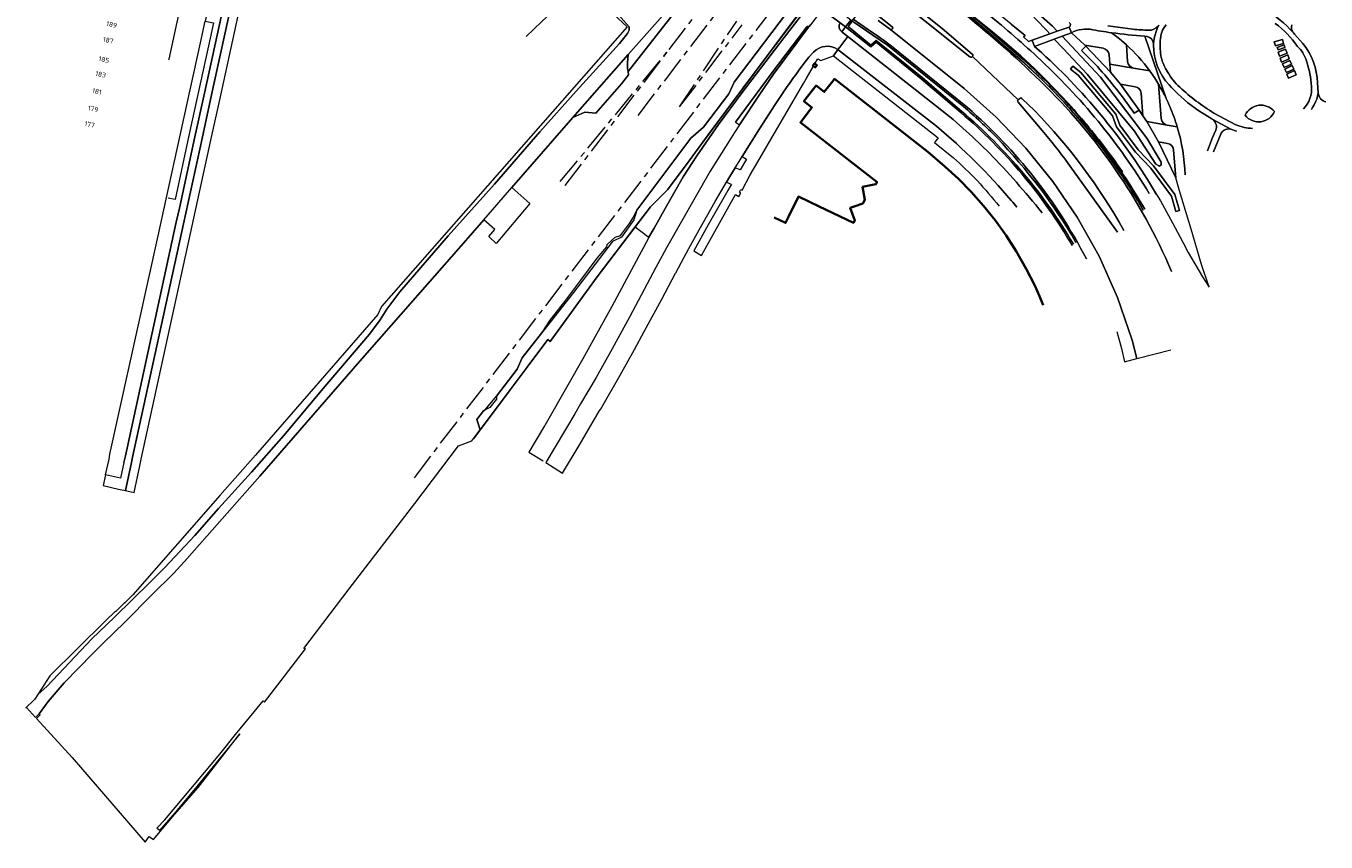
# Model space of a CAD drawing. Extents: x 150256 to 156914, y 461459 to 469481.
# Tile 198 of 256: x 154434 to 154795, y 463009 to 463236. Entities that reach past the tile are written whole.
import ezdxf
from ezdxf.enums import TextEntityAlignment as Align

# ---------------------------------------------------------------- set-up
doc = ezdxf.new("R2010")
doc.units = 0
doc.header["$LTSCALE"] = 0.75
doc.linetypes.add('AM-AS', pattern=[16, 10, -2, 2, -2])
for name, color, linetype, lineweight in [('B-RO-AM-AS_SPOOR-G', 251, 'AM-AS', 18), ('B-RO-GR-BEPLANTING_CULTUUR_BODEMBEDEKKER-GV', 251, 'CONTINUOUS', 18), ('B-RO-GR-BEPLANTING_CULTUUR_HEESTERS-GV', 251, 'CONTINUOUS', 18), ('B-RO-GR-GRAS-GV', 251, 'CONTINUOUS', 13), ('B-RO-GR-GROENVOORZIENING-GV', 251, 'CONTINUOUS', 18), ('B-RO-IE-TERREINAFSCHEIDING_KUNSTMATIG_HEKWERK-G', 251, 'IE-TERREINAFSCHEIDING-KUNSTMATIG', 18), ('B-RO-IE-TERREINAFSCHEIDING_KUNSTMATIG_MUUR-G', 251, 'IE-TERREINAFSCHEIDING-KUNSTMATIG-DICHT', 18), ('B-RO-IE-TERREINAFSCHEIDING_KUNSTMATIG_MUUR-GV', 251, 'CONTINUOUS', 18), ('B-RO-KW-KUNSTWERK_DEK-GV', 6, 'CONTINUOUS', 18), ('B-RO-KW-KUNSTWERK_LANDHOOFD-GV', 251, 'CONTINUOUS', 18), ('B-RO-OG-BEBOUWING-GV', 6, 'CONTINUOUS', 35), ('B-RO-OG-BEBOUWING-T18', 1, 'CONTINUOUS', 18), ('B-RO-OG-TERREIN_CULTUURSCHEIDING-GV', 251, 'CONTINUOUS', 18), ('B-RO-VH-VERHARDING_ASFALT-GV', 251, 'CONTINUOUS', 18), ('B-RO-VH-VERHARDING_BEDRIJFSVLOERPLAAT-GV', 251, 'CONTINUOUS', 18), ('B-RO-VH-VERHARDING_BETON-GV', 251, 'CONTINUOUS', 18), ('B-RO-VH-VERHARDING_BETONSTRAATSTEEN-GV', 251, 'CONTINUOUS', 18), ('B-RO-VH-VERHARDING_GESLOTEN-GV', 251, 'CONTINUOUS', 18), ('B-RO-VH-VERHARDING_HALFVERHARDING-GV', 251, 'CONTINUOUS', 18), ('B-RO-VH-VERHARDING_OPEN-GV', 251, 'CONTINUOUS', 18), ('B-RO-VH-VERHARDING_STRAATBAKSTEEN-GV', 251, 'CONTINUOUS', 18), ('B-RO-VH-VERHARDING_TEGEL-GV', 251, 'CONTINUOUS', 18)]:
    doc.layers.add(name, color=color, linetype=linetype, lineweight=lineweight)
doc.styles.add('NLCS-ISO-M200-T18', font='NLCS-ISO.ttf', dxfattribs={"height": 360})
doc.linetypes.add('IE-TERREINAFSCHEIDING-KUNSTMATIG', pattern='A,4,[82,NLCS.SHX,S=0.75,R=90,X=0,Y=0],4,-2', length=10)
doc.linetypes.add('IE-TERREINAFSCHEIDING-KUNSTMATIG-DICHT', pattern='A,8,-1,[82,NLCS.SHX,S=0.75,R=90,X=0,Y=0],-1', length=10)

msp = doc.modelspace()

# ---------------------------------------------------------------- linework, layer by layer
at = {"layer": 'B-RO-AM-AS_SPOOR-G'}
for points in [[(154612.607, 463229.034), (154635.556, 463259.09)], [(154604.016, 463210.779), (154638.876, 463256.433)], [(154542.032, 463110.323), (154648.013, 463249.121)], [(154615.51, 463213.145), (154631.32, 463236.915)], [(154615.51, 463213.145), (154632.86, 463235.868)], [(154582.454, 463192.42), (154612.607, 463229.034)], [(154583.806, 463191.315), (154612.607, 463229.034)]]:
    msp.add_lwpolyline(points, dxfattribs=at)
at = {"layer": 'B-RO-GR-BEPLANTING_CULTUUR_BODEMBEDEKKER-GV'}
for points in [[(154693.374, 463211.59), (154682.399, 463220.961), (154669.97, 463231.067), (154668.526, 463229.763), (154661.488, 463235.34), (154660.45, 463233.919), (154660.546, 463233.843), (154662.126, 463232.626), (154662.575, 463232.281), (154689.478, 463211.16)], [(154696.624, 463204.821), (154701.318, 463200.326)]]:
    msp.add_lwpolyline(points, dxfattribs=at)
for points in [[(154689.478, 463211.16, -0.0113452), (154696.624, 463204.821)], [(154724.285, 463174.716, 0.0842206), (154693.374, 463211.59)], [(154701.318, 463200.326, -0.0220176), (154715.91, 463183.805)]]:
    msp.add_lwpolyline(points, format="xyb", dxfattribs=at)
at = {"layer": 'B-RO-GR-BEPLANTING_CULTUUR_HEESTERS-GV'}
for points in [[(154729.208, 463234.648), (154728.452, 463234.701), (154727.694, 463234.69), (154726.939, 463234.615), (154726.194, 463234.477), (154725.463, 463234.276), (154724.751, 463234.015), (154724.064, 463233.695), (154724.083, 463233.651), (154727.759, 463230.258), (154732.803, 463229.396)], [(154739.622, 463225.704), (154739.258, 463230.359), (154737.938, 463231.516), (154736.579, 463232.628), (154735.183, 463233.693)], [(154732.803, 463229.396), (154727.759, 463230.258), (154728.032, 463229.996), (154734.837, 463222.77)], [(154739.258, 463230.359), (154739.622, 463225.704)], [(154734.46, 463227.581), (154734.661, 463225.02), (154741.279, 463223.889)], [(154734.837, 463222.77), (154734.661, 463225.02), (154734.46, 463227.581)], [(154745.766, 463223.123), (154741.279, 463223.889), (154734.661, 463225.02), (154734.837, 463222.77), (154737.608, 463219.444), (154741.718, 463218.742)], [(154741.279, 463223.889), (154745.766, 463223.123)], [(154741.718, 463218.742), (154737.608, 463219.444), (154742.844, 463212.251), (154743.863, 463210.703)], [(154748.942, 463209.889), (154748.194, 463219.436)], [(154748.194, 463219.436), (154748.942, 463209.889)], [(154743.375, 463216.927), (154743.863, 463210.703), (154744.914, 463209.046), (154750.599, 463208.074)], [(154743.863, 463210.703), (154743.375, 463216.927)], [(154753.354, 463207.603), (154750.599, 463208.074), (154744.914, 463209.046), (154748.187, 463203.414), (154750.693, 463202.986)], [(154750.599, 463208.074), (154753.354, 463207.603)], [(154750.693, 463202.986), (154748.187, 463203.414), (154752.95, 463193.504), (154752.35, 463201.171)], [(154752.35, 463201.171), (154752.95, 463193.504)]]:
    msp.add_lwpolyline(points, dxfattribs=at)
for points in [[(154735.183, 463233.693, -0.0108946), (154729.208, 463234.648)], [(154732.803, 463229.396, -0.3433148), (154734.46, 463227.581)], [(154734.46, 463227.581, 0.3433148), (154732.803, 463229.396)], [(154745.766, 463223.123, 0.0515076), (154739.258, 463230.359)], [(154741.279, 463223.889, -0.3433148), (154739.622, 463225.704)], [(154739.622, 463225.704, 0.3433148), (154741.279, 463223.889)], [(154748.194, 463219.436, 0.0233708), (154745.766, 463223.123)], [(154741.718, 463218.742, -0.3439159), (154743.375, 463216.927)], [(154743.375, 463216.927, 0.3439159), (154741.718, 463218.742)], [(154750.312, 463215.445, 0.0240597), (154748.194, 463219.436)], [(154751.297, 463213.206, 0.0129921), (154750.312, 463215.445)], [(154753.354, 463207.603, 0.029473), (154751.297, 463213.206)], [(154750.599, 463208.074, -0.3433148), (154748.942, 463209.889)], [(154748.942, 463209.889, 0.3433148), (154750.599, 463208.074)], [(154755.509, 463194.293, 0.0666462), (154753.354, 463207.603)], [(154750.693, 463202.986, -0.3433148), (154752.35, 463201.171)], [(154752.35, 463201.171, 0.3433148), (154750.693, 463202.986)]]:
    msp.add_lwpolyline(points, format="xyb", dxfattribs=at)
at = {"layer": 'B-RO-GR-GRAS-GV'}
msp.add_lwpolyline([(154627.692, 463255.712), (154627.185, 463256.085), (154628.357, 463257.604), (154628.889, 463257.199), (154632.426, 463261.595), (154631.465, 463262.364), (154625.981, 463255.714), (154618.868, 463247.587), (154601.253, 463227.66), (154601.088, 463225.401), (154601.071, 463223.89), (154601.228, 463222.974), (154615.718, 463241.426), (154618.81, 463244.249), (154627.631, 463255.636)], close=True, dxfattribs=at)
msp.add_lwpolyline([(154647.128, 463241.771), (154630.638, 463219.98), (154629.136, 463216.785), (154622.129, 463207.556), (154618.603, 463204.483), (154603.662, 463184.545), (154602.852, 463181.856), (154599.437, 463176.988), (154596.879, 463175.863), (154586.085, 463161.642), (154577.63, 463150.826), (154571.932, 463143.538), (154570.55, 463140.377), (154564.749, 463132.917), (154564.758, 463132.101), (154562.934, 463129.802), (154561.637, 463129.11), (154561.167, 463128.86), (154559.363, 463126.421), (154560.23, 463123.623), (154567.243, 463132.943), (154579.045, 463148.629), (154579.682, 463148.086), (154592.631, 463166.061), (154603.234, 463179.921), (154607.451, 463185.434), (154612.164, 463190.116), (154618.128, 463198.191), (154623.433, 463205.375), (154628.322, 463211.995), (154648.218, 463238.634)], dxfattribs=at)
at = {"layer": 'B-RO-GR-GROENVOORZIENING-GV'}
msp.add_lwpolyline([(154597.235, 463238.866), (154600.95, 463235.367), (154532.931, 463157.842), (154531.962, 463155.58), (154498.003, 463116.544), (154488.169, 463105.374), (154464.071, 463077.877), (154459.239, 463073.185), (154459.263, 463073.336), (154456.419, 463070.534), (154441.089, 463055.431), (154437.731, 463050.186), (154440.316, 463052.54), (154452.684, 463065.617), (154459.012, 463071.683), (154468.874, 463081.343), (154472.841, 463085.376), (154481.231, 463094.289), (154487.771, 463101.83), (154496.941, 463111.904), (154505.872, 463122.017), (154516.77, 463135.102), (154529.595, 463150.143), (154532.591, 463154.114), (154534.44, 463157.079), (154537.985, 463161.896), (154551.371, 463177.408), (154564.225, 463191.747), (154576.833, 463206.251), (154586.825, 463217.484), (154598.852, 463230.744), (154601.053, 463233.472), (154601.54, 463234.38), (154601.523, 463235.372), (154597.807, 463239.489)], dxfattribs=at)
at = {"layer": 'B-RO-IE-TERREINAFSCHEIDING_KUNSTMATIG_HEKWERK-G'}
for points in [[(154573.04, 463232.664), (154577.245, 463236.708), (154580.338, 463239.599), (154584.639, 463243.485), (154595.629, 463253.174), (154601.238, 463258.237)], [(154653.008, 463245.047), (154628.322, 463211.995), (154612.164, 463190.116), (154607.451, 463185.434), (154592.631, 463166.061), (154579.682, 463148.086), (154579.045, 463148.629), (154558.381, 463121.147)], [(154633.05, 463218.326), (154636.343, 463222.677), (154649.973, 463240.694), (154650.195, 463241.28)], [(154597.235, 463238.866), (154600.95, 463235.367), (154532.931, 463157.842), (154531.962, 463155.58), (154498.003, 463116.544), (154488.169, 463105.374), (154464.071, 463077.877), (154459.812, 463073.741), (154459.239, 463073.185)]]:
    msp.add_lwpolyline(points, dxfattribs=at)
at = {"layer": 'B-RO-IE-TERREINAFSCHEIDING_KUNSTMATIG_MUUR-G'}
for points in [[(154710.226, 463226.692), (154698.633, 463236.616), (154676.884, 463254.036)], [(154676.633, 463253.68), (154698.385, 463236.198), (154709.923, 463226.22)], [(154693.374, 463211.59), (154682.399, 463220.961), (154669.97, 463231.067), (154668.526, 463229.763), (154661.488, 463235.34)], [(154662.225, 463235.405), (154668.494, 463230.228), (154669.943, 463231.563), (154682.666, 463221.259), (154693.663, 463211.905)]]:
    msp.add_lwpolyline(points, dxfattribs=at)
for points in [[(154743.947, 463184.545, 0.0818646), (154709.923, 463226.22)], [(154744.377, 463184.797, 0.079557), (154710.226, 463226.692)], [(154724.285, 463174.716, 0.0842206), (154693.374, 463211.59)], [(154724.579, 463175.109, 0.0836486), (154693.663, 463211.905)]]:
    msp.add_lwpolyline(points, format="xyb", dxfattribs=at)
at = {"layer": 'B-RO-IE-TERREINAFSCHEIDING_KUNSTMATIG_MUUR-GV'}
for points in [[(154710.226, 463226.692), (154698.633, 463236.616), (154685.813, 463246.885), (154676.884, 463254.036), (154676.87, 463254.047), (154676.599, 463253.708), (154676.633, 463253.68), (154695.371, 463238.62), (154698.385, 463236.198), (154709.923, 463226.22)], [(154693.663, 463211.905), (154682.666, 463221.259), (154669.943, 463231.563), (154668.494, 463230.228), (154662.225, 463235.405), (154663.128, 463236.601), (154662.999, 463236.686), (154663.215, 463236.955), (154662.948, 463237.169), (154661.488, 463235.34), (154668.526, 463229.763), (154669.97, 463231.067), (154682.399, 463220.961), (154693.374, 463211.59)]]:
    msp.add_lwpolyline(points, dxfattribs=at)
for points in [[(154709.923, 463226.22, -0.0081214), (154713.842, 463222.65)], [(154719.599, 463217.673, 0.019023), (154710.226, 463226.692)], [(154713.842, 463222.65, -0.0738042), (154743.947, 463184.545)], [(154733.525, 463201.259, 0.0314924), (154719.599, 463217.673)], [(154693.374, 463211.59, -0.0842206), (154724.285, 463174.716)], [(154724.579, 463175.109, 0.0836486), (154693.663, 463211.905)], [(154744.377, 463184.797, 0.0288382), (154733.525, 463201.259)]]:
    msp.add_lwpolyline(points, format="xyb", dxfattribs=at)
at = {"layer": 'B-RO-KW-KUNSTWERK_DEK-GV'}
msp.add_lwpolyline([(154659.948, 463236.466), (154661.488, 463235.34), (154662.948, 463237.169)], dxfattribs=at)
at = {"layer": 'B-RO-KW-KUNSTWERK_LANDHOOFD-GV'}
msp.add_lwpolyline([(154654.502, 463240.448), (154654.971, 463240.105), (154659.948, 463236.466), (154661.488, 463235.34), (154662.948, 463237.169), (154653.044, 463245.095), (154651.314, 463242.778), (154652.028, 463242.257)], close=True, dxfattribs=at)
at = {"layer": 'B-RO-OG-BEBOUWING-GV'}
msp.add_lwpolyline([(154653.014, 463225.16), (154652.946, 463225.218), (154652.447, 463224.593), (154652.643, 463224.443), (154653.09, 463224.101), (154653.56, 463224.689)], close=True, dxfattribs=at)
msp.add_lwpolyline([(154716.218, 463158.132), (154715.162, 463160.704), (154713.883, 463163.591), (154711.555, 463168.232), (154708.75, 463173.125), (154705.955, 463177.51), (154702.911, 463181.752), (154699.685, 463185.725), (154696.311, 463189.559), (154692.725, 463193.202), (154688.998, 463196.641), (154684.279, 463200.674), (154658.415, 463220.918), (154657.956, 463220.315), (154655.579, 463217.298), (154653.338, 463219.034), (154649.959, 463214.698), (154652.174, 463212.93), (154648.992, 463208.857), (154670.21, 463192.227), (154669.824, 463191.688), (154666.204, 463191.018), (154666.851, 463187.4), (154666.275, 463186.378), (154663.828, 463185.51), (154662.78, 463185.144), (154664.014, 463181.663), (154663.676, 463180.958), (154654.168, 463185.504), (154648.428, 463188.25), (154648.266, 463187.965), (154645.692, 463182.663), (154644.881, 463180.992), (154641.693, 463182.498)], dxfattribs=at)
at = {"layer": 'B-RO-OG-TERREIN_CULTUURSCHEIDING-GV'}
for points in [[(154707.394, 463236.067), (154711.263, 463232.902), (154710.811, 463232.541), (154712.148, 463231.292), (154713.173, 463231.655), (154718.032, 463233.375), (154717.277, 463234.324), (154714.234, 463237.471), (154713.284, 463238.467), (154713.145, 463239.024), (154713.34, 463239.423), (154713.926, 463239.483), (154714.932, 463238.925), (154718.812, 463235.479), (154720.144, 463234.123), (154723.379, 463235.268)], [(154726.867, 463228.779), (154728.032, 463229.996), (154727.759, 463230.258), (154724.083, 463233.651), (154721.523, 463232.717), (154732.137, 463221.359), (154744.952, 463204.464), (154748.91, 463197.831), (154748.91, 463197.069), (154748.408, 463196.711), (154747.402, 463197.293), (154744.387, 463201.999), (154741.497, 463206.391), (154728.431, 463222.255), (154721.898, 463229.201), (154719.224, 463231.879), (154713.795, 463229.899)], [(154734.143, 463235.574), (154741.079, 463234.695)], [(154735.183, 463233.693), (154736.579, 463232.628), (154737.938, 463231.516), (154739.258, 463230.359)], [(154745.033, 463232.7), (154744.37, 463232.744), (154750.312, 463215.445)], [(154750.312, 463215.445), (154744.37, 463232.744)], [(154785.854, 463233.33), (154788.167, 463230.736)], [(154713.795, 463229.899), (154715.81, 463228.138)], [(154737.608, 463219.444), (154734.837, 463222.77), (154728.032, 463229.996), (154726.867, 463228.779)], [(154741.41, 463211.357), (154742.844, 463212.251), (154737.608, 463219.444)], [(154751.747, 463218.541), (154751.147, 463219.244)], [(154792.18, 463219.78), (154792.43, 463217.006)], [(154747.61, 463188.895), (154748.706, 463187.074), (154750.417, 463184.064), (154752.064, 463181.019), (154754.863, 463175.598), (154756.4, 463172.802), (154760.357, 463165.985), (154762.172, 463163.124), (154760.076, 463169.448), (154757.18, 463179.231), (154754.003, 463189.894), (154752.95, 463193.504), (154748.187, 463203.414), (154744.914, 463209.046), (154743.863, 463210.703), (154742.844, 463212.251), (154741.41, 463211.357)], [(154762.911, 463209.816), (154759.342, 463212.055)], [(154763.527, 463211.414), (154769.633, 463208.179)], [(154761.74, 463200.999), (154763.164, 463204.647), (154764.023, 463206.651)], [(154765.544, 463205.839), (154763.431, 463200.706)], [(154769.78, 463206.407), (154768.246, 463206.943)]]:
    msp.add_lwpolyline(points, dxfattribs=at)
for points in [[(154720.144, 463234.123), (154718.812, 463235.479), (154714.932, 463238.925), (154713.926, 463239.483), (154713.34, 463239.423), (154713.145, 463239.024), (154713.284, 463238.467), (154714.234, 463237.471), (154717.277, 463234.324), (154718.032, 463233.375)], [(154721.523, 463232.717), (154719.224, 463231.879), (154721.898, 463229.201), (154728.431, 463222.255), (154741.497, 463206.391), (154744.387, 463201.999), (154747.402, 463197.293), (154748.408, 463196.711), (154748.91, 463197.069), (154748.91, 463197.831), (154744.952, 463204.464), (154732.137, 463221.359)], [(154780.612, 463230.055), (154780.245, 463231.161), (154782.491, 463231.869), (154782.807, 463230.729)], [(154783.204, 463229.637), (154781.323, 463228.962), (154781.069, 463229.602), (154782.974, 463230.302)], [(154781.672, 463227.208), (154781.308, 463228.355), (154783.341, 463229.14), (154783.779, 463227.997)], [(154781.856, 463226.678), (154783.977, 463227.538), (154784.386, 463226.453), (154782.256, 463225.554)], [(154784.549, 463226.038), (154785.023, 463224.951), (154782.935, 463224.034), (154782.512, 463225.096)], [(154752.987, 463184.136), (154751.754, 463188.416), (154746.02, 463196.177), (154741.758, 463200.615), (154736.57, 463207.624), (154735.465, 463210.651), (154725.951, 463221.915), (154723.803, 463223.625), (154724.426, 463224.407), (154726.651, 463222.636), (154736.343, 463211.161), (154737.46, 463208.103), (154742.524, 463201.262), (154746.786, 463196.823), (154752.666, 463188.865), (154753.948, 463184.413)], [(154752.987, 463184.136), (154753.948, 463184.413), (154752.666, 463188.865), (154746.786, 463196.823), (154742.524, 463201.262), (154737.46, 463208.103), (154736.343, 463211.161), (154726.651, 463222.636), (154724.426, 463224.407), (154723.803, 463223.625), (154725.951, 463221.915), (154735.465, 463210.651), (154736.57, 463207.624), (154741.758, 463200.615), (154746.02, 463196.177), (154751.754, 463188.416)], [(154783.622, 463222.72), (154783.199, 463223.62), (154785.205, 463224.584), (154785.62, 463223.605)], [(154784.18, 463221.145), (154783.714, 463222.212), (154785.805, 463223.248), (154786.258, 463222.067)]]:
    msp.add_lwpolyline(points, close=True, dxfattribs=at)
for points in [[(154723.379, 463235.268, 0.6071442), (154723.385, 463236.556)], [(154786.618, 463229.969, 0.0795634), (154780.504, 463236.26)], [(154744.37, 463232.744, -0.016645), (154735.183, 463233.693)], [(154741.079, 463234.695, 0.0171213), (154745.458, 463234.382)], [(154746.796, 463230.718, 0.3052094), (154745.033, 463232.7)], [(154745.458, 463234.382, 0.2313783), (154748.069, 463235.552)], [(154748.069, 463235.552, 0.0183826), (154748.228, 463235.76)], [(154750.272, 463235.88, 0.1716217), (154748.655, 463231.538)], [(154785.1, 463235.926, 0.2290045), (154785.436, 463233.795)], [(154785.436, 463233.795, 0.0645506), (154785.854, 463233.33)], [(154739.258, 463230.359, -0.0515076), (154745.766, 463223.123)], [(154746.817, 463230.348, 0.0407166), (154746.796, 463230.718)], [(154751.147, 463219.244, -0.1982865), (154746.817, 463230.348)], [(154748.655, 463231.538, 0.0471308), (154748.89, 463226.849)], [(154789.131, 463225.89, 0.1453419), (154786.618, 463229.969)], [(154788.167, 463230.736, -0.1633107), (154792.18, 463219.78)], [(154715.81, 463228.138, -0.0749812), (154747.61, 463188.895)], [(154726.867, 463228.779, -0.0142473), (154731.227, 463224.295)], [(154731.227, 463224.295, 0.0142473), (154726.867, 463228.779)], [(154748.89, 463226.849, 0.0657413), (154750.64, 463222.864)], [(154790.568, 463218.811, 0.0636944), (154789.131, 463225.89)], [(154731.227, 463224.295, -0.0380086), (154741.41, 463211.357)], [(154741.41, 463211.357, 0.0380086), (154731.227, 463224.295)], [(154745.766, 463223.123, -0.0233708), (154748.194, 463219.436)], [(154750.64, 463222.864, 0.0722918), (154754.063, 463218.567)], [(154748.194, 463219.436, -0.0240597), (154750.312, 463215.445)], [(154759.342, 463212.055, -0.0554731), (154751.747, 463218.541)], [(154754.063, 463218.567, 0.0472394), (154763.527, 463211.414)], [(154788.315, 463212.558, 0.2186385), (154790.568, 463218.811)], [(154750.312, 463215.445, -0.0129921), (154751.297, 463213.206)], [(154792.43, 463217.006, 0.3314674), (154794.567, 463214.524)], [(154751.297, 463213.206, -0.029473), (154753.354, 463207.603)], [(154772.17, 463210.839, -0.5441964), (154780.272, 463211.9)], [(154780.272, 463211.9, 0.5441964), (154772.17, 463210.839)], [(154780.272, 463211.9, -0.5775), (154772.17, 463210.839)], [(154772.17, 463210.839, 0.5775), (154780.272, 463211.9)], [(154753.354, 463207.603, -0.0666462), (154755.509, 463194.293)], [(154763.202, 463209.634, 0.0324268), (154762.911, 463209.816)], [(154764.023, 463206.651, 0.3496428), (154763.202, 463209.634)], [(154769.633, 463208.179, 0.0910728), (154774.221, 463207.161)], [(154768.246, 463206.943, 0.3626406), (154765.544, 463205.839)]]:
    msp.add_lwpolyline(points, format="xyb", dxfattribs=at)
at = {"layer": 'B-RO-VH-VERHARDING_ASFALT-GV'}
for points in [[(154474.061, 463226.165), (154474.097, 463226.329), (154475.575, 463233.167), (154478.588, 463247.027), (154478.678, 463247.674), (154481.66, 463261.353), (154481.925, 463262.341), (154482.024, 463262.81), (154482.027, 463262.822), (154482.844, 463266.782), (154482.897, 463266.771), (154484.528, 463274.317), (154484.627, 463274.777), (154494.522, 463320.337), (154490.633, 463321.222), (154489.236, 463312.658), (154480.746, 463273.473), (154480.356, 463271.641), (154479.458, 463267.457), (154478.611, 463263.57), (154478.292, 463262.109), (154476.552, 463254.147), (154474.703, 463245.641), (154473.464, 463239.992)], [(154493.34, 463260.243), (154483.891, 463216.901), (154481.255, 463204.808), (154476.947, 463185.05), (154476.095, 463181.142), (154461.98, 463116.402), (154461.592, 463114.533), (154460.652, 463110.226), (154456.52, 463111.116), (154455.804, 463108.134), (154460.045, 463107.177), (154461.994, 463106.736), (154463.55, 463114.126), (154463.936, 463115.986), (154478.049, 463180.716), (154483.211, 463204.392), (154485.845, 463216.475), (154496.147, 463263.726)], [(154696.581, 463227.787), (154688.201, 463234.91), (154671.955, 463247.897), (154671.173, 463246.919), (154695.934, 463227.021)], [(154666.172, 463240.041), (154665.87, 463240.282), (154664.571, 463238.655), (154663.592, 463237.429), (154667.866, 463234.527)], [(154456.52, 463111.116), (154457.448, 463115.439), (154457.703, 463116.85), (154457.706, 463116.863), (154471.024, 463177.358), (154473.258, 463187.538), (154477.216, 463205.675), (154482.76, 463230.902), (154484.063, 463236.897)], [(154648.865, 463238.139), (154644.451, 463232.414), (154632.882, 463217.084), (154626.27, 463208.217), (154620.239, 463199.611), (154616.539, 463193.791), (154611.465, 463184.993), (154608.433, 463179.501), (154606.999, 463177.025), (154606.852, 463176.771), (154596.726, 463157.776), (154588.734, 463143.317), (154584.542, 463136.006), (154578.193, 463124.848), (154578.084, 463124.665), (154573.731, 463117.37), (154577.753, 463114.994)], [(154667.866, 463234.527), (154663.592, 463237.429), (154663.215, 463236.955), (154673.113, 463230.238), (154694.164, 463213.26)], [(154736.653, 463150.838), (154737.929, 463146.138), (154738.758, 463142.453), (154742.197, 463143.365), (154740.874, 463148.497), (154736.834, 463160.315), (154731.732, 463171.706), (154725.612, 463182.586), (154718.901, 463192.435), (154711.412, 463201.706), (154703.199, 463210.337), (154694.305, 463218.275), (154673.964, 463234.597), (154673.942, 463234.609), (154673.91, 463234.625), (154670.506, 463237.113)], [(154630.966, 463208.904), (154640.879, 463222.331), (154650.74, 463235.305), (154650.76, 463235.325), (154650.783, 463235.342), (154650.806, 463235.358), (154650.831, 463235.371), (154650.857, 463235.383), (154650.884, 463235.391), (154650.912, 463235.398), (154650.94, 463235.401), (154650.968, 463235.402), (154650.997, 463235.401), (154651.025, 463235.397), (154651.392, 463235.387), (154651.784, 463235.908)], [(154723.379, 463235.268), (154724.064, 463233.695), (154724.751, 463234.015), (154725.463, 463234.276), (154726.194, 463234.477), (154726.939, 463234.615), (154727.694, 463234.69), (154728.452, 463234.701), (154729.208, 463234.648)], [(154741.079, 463234.695), (154734.143, 463235.574)], [(154744.37, 463232.744), (154745.033, 463232.7)], [(154746.796, 463230.718), (154746.875, 463231.287), (154747.005, 463232.218), (154747.207, 463233.136), (154747.479, 463234.036), (154747.82, 463234.913), (154748.069, 463235.552)], [(154748.069, 463235.552), (154747.82, 463234.913), (154747.479, 463234.036), (154747.207, 463233.136), (154747.005, 463232.218), (154746.875, 463231.287), (154746.796, 463230.718)], [(154788.167, 463230.736), (154785.854, 463233.33)], [(154695.291, 463212.94), (154674.229, 463229.97)], [(154674.229, 463229.97), (154695.291, 463212.94)], [(154751.147, 463219.244), (154751.747, 463218.541)], [(154790.538, 463212.444), (154790.852, 463212.983), (154791.29, 463213.734), (154791.669, 463214.516), (154791.987, 463215.326), (154792.241, 463216.157), (154792.43, 463217.006), (154792.18, 463219.78)], [(154709.252, 463214.454), (154715.971, 463206.634)], [(154709.732, 463215.486), (154709.311, 463215.115)], [(154713.875, 463212.074), (154710.339, 463215.486)], [(154792.43, 463217.006), (154792.241, 463216.157), (154791.987, 463215.326), (154791.669, 463214.516), (154791.29, 463213.734), (154790.852, 463212.983), (154790.538, 463212.444)], [(154759.342, 463212.055), (154762.911, 463209.816)], [(154769.633, 463208.179), (154763.527, 463211.414)], [(154763.202, 463209.634), (154768.246, 463206.943), (154769.78, 463206.407)], [(154768.246, 463206.943), (154763.202, 463209.634)], [(154764.023, 463206.651), (154763.164, 463204.647), (154761.74, 463200.999)], [(154763.431, 463200.706), (154765.544, 463205.839)], [(154723.128, 463197.439), (154736.838, 463178.402)]]:
    msp.add_lwpolyline(points, dxfattribs=at)
for points in [[(154777.841, 463240.133, -0.0669558), (154785.436, 463233.795)], [(154785.436, 463233.795, 0.0669558), (154777.841, 463240.133)], [(154723.385, 463236.556, -0.6071442), (154723.379, 463235.268)], [(154780.504, 463236.26, -0.0795634), (154786.618, 463229.969)], [(154674.229, 463229.97, 0.0146452), (154667.866, 463234.527)], [(154667.866, 463234.527, -0.0146452), (154674.229, 463229.97)], [(154729.208, 463234.648, 0.0108946), (154735.183, 463233.693)], [(154735.183, 463233.693, 0.016645), (154744.37, 463232.744)], [(154745.458, 463234.382, -0.0171213), (154741.079, 463234.695)], [(154745.033, 463232.7, -0.3052094), (154746.796, 463230.718)], [(154748.069, 463235.552, -0.2313783), (154745.458, 463234.382)], [(154748.228, 463235.76, -0.0183826), (154748.069, 463235.552)], [(154748.655, 463231.538, -0.1716217), (154750.272, 463235.88)], [(154785.436, 463233.795, -0.2290045), (154785.1, 463235.926)], [(154785.854, 463233.33, -0.0645506), (154785.436, 463233.795)], [(154746.796, 463230.718, -0.0407166), (154746.817, 463230.348)], [(154746.817, 463230.348, 0.1982865), (154751.147, 463219.244)], [(154748.89, 463226.849, -0.0471308), (154748.655, 463231.538)], [(154786.618, 463229.969, -0.1453419), (154789.131, 463225.89)], [(154792.18, 463219.78, 0.1633107), (154788.167, 463230.736)], [(154695.934, 463227.021, 0.4117905), (154696.636, 463227.082)], [(154696.636, 463227.082, 0.4127988), (154696.581, 463227.787)], [(154750.64, 463222.864, -0.0657413), (154748.89, 463226.849)], [(154789.131, 463225.89, -0.0636944), (154790.568, 463218.811)], [(154754.063, 463218.567, -0.0722918), (154750.64, 463222.864)], [(154751.747, 463218.541, 0.0554731), (154759.342, 463212.055)], [(154763.527, 463211.414, -0.0472394), (154754.063, 463218.567)], [(154790.568, 463218.811, -0.2186385), (154788.315, 463212.558)], [(154709.311, 463215.115, 0.4221007), (154709.252, 463214.454)], [(154710.339, 463215.486, 0.4085677), (154709.732, 463215.486)], [(154794.567, 463214.524, -0.3314674), (154792.43, 463217.006)], [(154694.164, 463213.26, -0.0183365), (154703.354, 463204.615)], [(154728.182, 463171.02, 0.0940632), (154695.291, 463212.94)], [(154695.291, 463212.94, -0.0940632), (154728.182, 463171.02)], [(154738.559, 463178.894, 0.0641867), (154713.875, 463212.074)], [(154762.911, 463209.816, -0.0324268), (154763.202, 463209.634)], [(154763.202, 463209.634, -0.3496428), (154764.023, 463206.651)], [(154774.221, 463207.161, -0.0910728), (154769.633, 463208.179)], [(154703.354, 463204.615, -0.0594613), (154725.295, 463175.579)], [(154715.971, 463206.634, -0.020308), (154723.128, 463197.439)], [(154765.544, 463205.839, -0.3626406), (154768.246, 463206.943)]]:
    msp.add_lwpolyline(points, format="xyb", dxfattribs=at)
msp.add_lwpolyline([(154651.392, 463235.387), (154651.025, 463235.397), (154650.997, 463235.401), (154650.968, 463235.402), (154650.94, 463235.401), (154650.912, 463235.398), (154650.884, 463235.391), (154650.857, 463235.383), (154650.831, 463235.371), (154650.806, 463235.358), (154650.783, 463235.342), (154650.76, 463235.325), (154650.74, 463235.305), (154640.879, 463222.331), (154630.966, 463208.904), (154632.116, 463208.164), (154637.515, 463216.363), (154641.557, 463222.171), (154651.257, 463235.208)], close=True, dxfattribs=at)
at = {"layer": 'B-RO-VH-VERHARDING_BEDRIJFSVLOERPLAAT-GV'}
msp.add_lwpolyline([(154720.144, 463234.123), (154718.032, 463233.375), (154713.173, 463231.655), (154713.795, 463229.899), (154719.224, 463231.879), (154721.523, 463232.717), (154724.083, 463233.651), (154724.064, 463233.695), (154723.379, 463235.268)], close=True, dxfattribs=at)
at = {"layer": 'B-RO-VH-VERHARDING_BETON-GV'}
for points in [[(154674.399, 463235.296), (154666.772, 463241.411), (154666.511, 463241.085), (154666.218, 463240.717)], [(154670.506, 463237.113), (154673.91, 463234.625), (154673.942, 463234.609), (154673.964, 463234.597)]]:
    msp.add_lwpolyline(points, dxfattribs=at)
for points in [[(154673.964, 463234.597, 0.3641651), (154674.502, 463234.757)], [(154674.502, 463234.757, 0.373115), (154674.399, 463235.296)]]:
    msp.add_lwpolyline(points, format="xyb", dxfattribs=at)
for points in [[(154780.612, 463230.055), (154782.807, 463230.729), (154782.491, 463231.869), (154780.245, 463231.161)], [(154783.204, 463229.637), (154782.974, 463230.302), (154781.069, 463229.602), (154781.323, 463228.962)], [(154781.672, 463227.208), (154783.779, 463227.997), (154783.341, 463229.14), (154781.308, 463228.355)], [(154781.856, 463226.678), (154782.256, 463225.554), (154784.386, 463226.453), (154783.977, 463227.538)], [(154784.549, 463226.038), (154782.512, 463225.096), (154782.935, 463224.034), (154785.023, 463224.951)], [(154783.622, 463222.72), (154785.62, 463223.605), (154785.205, 463224.584), (154783.199, 463223.62)], [(154784.18, 463221.145), (154786.258, 463222.067), (154785.805, 463223.248), (154783.714, 463222.212)]]:
    msp.add_lwpolyline(points, close=True, dxfattribs=at)
at = {"layer": 'B-RO-VH-VERHARDING_BETONSTRAATSTEEN-GV'}
for points in [[(154461.592, 463114.533), (154461.98, 463116.402), (154476.095, 463181.142), (154476.947, 463185.05), (154481.255, 463204.808), (154483.891, 463216.901), (154493.34, 463260.243), (154494.193, 463264.152), (154505.549, 463316.241), (154506.563, 463320.717), (154506.809, 463321.73), (154503.401, 463321.85)], [(154490.303, 463265.6), (154490.186, 463265.06), (154489.336, 463261.151), (154484.063, 463236.897), (154486.429, 463236.438), (154485.038, 463230.087), (154479.581, 463205.168), (154475.734, 463187.469), (154473.829, 463187.876)], [(154676.368, 463253.419), (154671.955, 463247.897), (154688.201, 463234.91), (154696.581, 463227.787)], [(154695.934, 463227.021), (154671.173, 463246.919), (154666.772, 463241.411), (154674.399, 463235.296)], [(154659.948, 463236.466), (154654.971, 463240.105), (154653.967, 463238.813), (154653.78, 463238.565), (154651.784, 463235.908), (154651.392, 463235.387), (154651.257, 463235.208), (154641.557, 463222.171), (154637.515, 463216.363), (154632.116, 463208.164), (154630.705, 463206.017), (154629.793, 463204.521), (154624.016, 463195.293), (154611.917, 463174.054), (154608.968, 463168.63), (154601.657, 463154.853), (154596.817, 463146.058), (154592.414, 463138.156), (154588.09, 463130.854)], [(154659.317, 463229.047), (154659.858, 463229.737), (154662.126, 463232.626), (154660.546, 463233.843), (154660.45, 463233.919)], [(154673.964, 463234.597), (154694.305, 463218.275), (154703.199, 463210.337), (154711.412, 463201.706), (154718.901, 463192.435), (154725.612, 463182.586), (154731.732, 463171.706), (154736.834, 463160.315), (154740.874, 463148.497), (154742.197, 463143.365), (154751.591, 463145.82)], [(154651.275, 463226.893), (154652.634, 463228.35)], [(154709.311, 463215.115), (154696.636, 463227.082)], [(154696.636, 463227.082), (154709.311, 463215.115), (154709.732, 463215.486)], [(154715.971, 463206.634), (154709.252, 463214.454)], [(154710.339, 463215.486), (154713.875, 463212.074)], [(154588.09, 463130.854), (154586.463, 463128.035), (154578.467, 463114.58), (154583.037, 463111.575), (154587.653, 463119.303), (154593.512, 463129.2), (154593.565, 463129.281), (154599.031, 463138.716), (154603.01, 463145.832), (154605.722, 463150.822), (154610.573, 463159.787), (154614.397, 463167.031), (154614.442, 463167.117), (154616.768, 463171.451), (154618.092, 463173.919), (154620.943, 463179.049), (154625.383, 463186.922), (154628.512, 463192.251), (154629.463, 463193.87), (154630.911, 463196.263), (154631.974, 463198.021), (154632.799, 463199.344), (154637.619, 463207.069), (154641.971, 463213.778)], [(154736.838, 463178.402), (154723.128, 463197.439)]]:
    msp.add_lwpolyline(points, dxfattribs=at)
for points in [[(154715.454, 463220.251, 0.0254291), (154692.942, 463240.129)], [(154660.45, 463233.919, -0.3616396), (154659.948, 463236.466)], [(154674.502, 463234.757, -0.3641651), (154673.964, 463234.597)], [(154674.399, 463235.296, -0.373115), (154674.502, 463234.757)], [(154652.634, 463228.35, -0.3655576), (154659.317, 463229.047)], [(154641.971, 463213.778, -0.0203942), (154651.275, 463226.893)], [(154696.636, 463227.082, -0.4117905), (154695.934, 463227.021)], [(154696.581, 463227.787, -0.4127988), (154696.636, 463227.082)], [(154751.786, 463167.543, 0.1009236), (154715.454, 463220.251)], [(154709.252, 463214.454, -0.4221007), (154709.311, 463215.115)], [(154709.732, 463215.486, -0.4085677), (154710.339, 463215.486)], [(154713.875, 463212.074, -0.0641867), (154738.559, 463178.894)], [(154723.128, 463197.439, 0.020308), (154715.971, 463206.634)]]:
    msp.add_lwpolyline(points, format="xyb", dxfattribs=at)
at = {"layer": 'B-RO-VH-VERHARDING_GESLOTEN-GV'}
msp.add_lwpolyline([(154597.807, 463239.489), (154601.523, 463235.372), (154601.54, 463234.38), (154601.053, 463233.472), (154598.852, 463230.744), (154586.825, 463217.484), (154576.833, 463206.251), (154564.225, 463191.747), (154551.371, 463177.408), (154537.985, 463161.896), (154534.44, 463157.079), (154532.591, 463154.114), (154529.595, 463150.143), (154516.77, 463135.102), (154505.872, 463122.017), (154496.941, 463111.904), (154487.771, 463101.83), (154481.231, 463094.289), (154472.841, 463085.376), (154468.874, 463081.343), (154459.012, 463071.683), (154452.684, 463065.617), (154440.316, 463052.54), (154437.731, 463050.186), (154436.916, 463048.913), (154436.037, 463048.079), (154434.953, 463047.037), (154434.456, 463046.547), (154434.567, 463046.654), (154437.098, 463043.874), (154438.145, 463044.885), (154440.594, 463048.296), (154445.063, 463053.421), (154452.854, 463061.453), (154455.925, 463064.574), (154461.845, 463070.248), (154469.386, 463077.936), (154475.243, 463083.718), (154478.394, 463087.069), (154499.197, 463110.756), (154526.897, 463142.63), (154555.038, 463174.612), (154561.276, 463181.805), (154569.031, 463190.747), (154585.905, 463210.204), (154601.253, 463227.66), (154618.868, 463247.587)], dxfattribs=at)
at = {"layer": 'B-RO-VH-VERHARDING_HALFVERHARDING-GV'}
msp.add_lwpolyline([(154615.718, 463241.426), (154601.228, 463222.974), (154601.385, 463222.059), (154599.425, 463219.579), (154592.348, 463211.401), (154589.273, 463211.713), (154585.905, 463210.204), (154569.031, 463190.747), (154574.034, 463186.385), (154564.672, 463175.293), (154562.648, 463177.173), (154564.298, 463179.164), (154561.276, 463181.805), (154555.038, 463174.612), (154526.897, 463142.63), (154499.197, 463110.756), (154478.394, 463087.069), (154475.243, 463083.718), (154469.386, 463077.936), (154461.845, 463070.248), (154455.925, 463064.574), (154452.854, 463061.453), (154445.063, 463053.421), (154440.594, 463048.296), (154438.145, 463044.885), (154438.422, 463044.598), (154437.368, 463043.579), (154447.255, 463032.721), (154467.449, 463009.319), (154468.617, 463010.861), (154469.772, 463009.992), (154470.208, 463010.568), (154475.635, 463016.907), (154482.149, 463024.482), (154493.732, 463039.285), (154493.733, 463039.288), (154481.796, 463024.703), (154475.747, 463017.464), (154471.443, 463012.532), (154470.655, 463013.15), (154472.89, 463015.468), (154480.153, 463024.104), (154483.858, 463028.56), (154488.106, 463033.716), (154492.533, 463039.124), (154497.694, 463045.398), (154500.12, 463048.419), (154500.517, 463048.09), (154511.925, 463062.892), (154511.441, 463062.989), (154523.98, 463079.535), (154542.173, 463103.164), (154554.293, 463119.126), (154557.913, 463120.553), (154557.924, 463120.557), (154558.497, 463121.319), (154560.23, 463123.623), (154559.363, 463126.421), (154561.167, 463128.86), (154561.637, 463129.11), (154564.749, 463132.917), (154570.55, 463140.377), (154571.932, 463143.538), (154577.63, 463150.826), (154579.637, 463153.987), (154583.676, 463159.219), (154588.112, 463165.102), (154592.707, 463171.237), (154593.244, 463171.846), (154595.33, 463174.354), (154595.399, 463174.99), (154597.693, 463177.026), (154599.128, 463177.524), (154601.672, 463180.854), (154602.762, 463182.56), (154603.662, 463184.545), (154618.603, 463204.483), (154622.129, 463207.556), (154629.136, 463216.785), (154630.638, 463219.98), (154647.128, 463241.771)], dxfattribs=at)
at = {"layer": 'B-RO-VH-VERHARDING_OPEN-GV'}
msp.add_lwpolyline([(154694.164, 463213.26), (154673.113, 463230.238), (154663.215, 463236.955), (154662.999, 463236.686), (154663.128, 463236.601), (154662.225, 463235.405), (154668.494, 463230.228), (154669.943, 463231.563), (154682.666, 463221.259), (154693.663, 463211.905)], dxfattribs=at)
msp.add_lwpolyline([(154601.253, 463227.66), (154585.905, 463210.204), (154589.273, 463211.713), (154592.348, 463211.401), (154599.425, 463219.579), (154601.385, 463222.059), (154601.228, 463222.974), (154601.071, 463223.89), (154601.088, 463225.401)], close=True, dxfattribs=at)
for points in [[(154693.663, 463211.905, -0.0836486), (154724.579, 463175.109)], [(154703.354, 463204.615, 0.0183365), (154694.164, 463213.26)], [(154725.295, 463175.579, 0.0594613), (154703.354, 463204.615)]]:
    msp.add_lwpolyline(points, format="xyb", dxfattribs=at)
at = {"layer": 'B-RO-VH-VERHARDING_STRAATBAKSTEEN-GV'}
for points in [[(154689.478, 463211.16), (154662.575, 463232.281), (154662.126, 463232.626), (154659.858, 463229.737), (154659.317, 463229.047)], [(154659.758, 463228.712), (154686.678, 463207.809)], [(154701.318, 463200.326), (154696.624, 463204.821)]]:
    msp.add_lwpolyline(points, dxfattribs=at)
for points in [[(154659.317, 463229.047, -0.0256467), (154659.758, 463228.712)], [(154696.624, 463204.821, 0.0113452), (154689.478, 463211.16)], [(154686.678, 463207.809, -0.0407489), (154707.39, 463187.195)], [(154715.91, 463183.805, 0.0220176), (154701.318, 463200.326)], [(154707.39, 463187.195, -0.0033587), (154708.957, 463185.333)]]:
    msp.add_lwpolyline(points, format="xyb", dxfattribs=at)
at = {"layer": 'B-RO-VH-VERHARDING_TEGEL-GV'}
for points in [[(154510.417, 463317.363), (154507.831, 463316.859), (154507.599, 463315.805), (154507.501, 463315.807), (154496.147, 463263.726), (154485.845, 463216.475), (154483.211, 463204.392), (154478.049, 463180.716), (154463.936, 463115.986), (154463.55, 463114.126), (154461.994, 463106.736), (154462.736, 463106.568), (154464.432, 463106.185), (154465.998, 463113.618), (154466.381, 463115.465), (154480.492, 463180.183), (154485.656, 463203.871), (154488.288, 463215.943), (154498.589, 463263.193), (154509.942, 463315.265)], [(154648.218, 463238.634), (154628.322, 463211.995), (154623.433, 463205.375), (154618.128, 463198.191), (154612.164, 463190.116), (154607.451, 463185.434), (154603.234, 463179.921), (154606.714, 463177.244), (154606.999, 463177.025), (154608.433, 463179.501), (154611.465, 463184.993), (154616.539, 463193.791), (154620.239, 463199.611), (154626.27, 463208.217), (154632.882, 463217.084), (154644.451, 463232.414), (154648.865, 463238.139), (154650.634, 463240.433), (154652.028, 463242.257), (154651.314, 463242.778), (154650.195, 463241.28), (154649.908, 463240.897)]]:
    msp.add_lwpolyline(points, close=True, dxfattribs=at)
for points in [[(154715.81, 463228.138), (154713.795, 463229.899), (154713.173, 463231.655), (154712.148, 463231.292), (154710.811, 463232.541), (154711.263, 463232.902), (154707.394, 463236.067), (154699.656, 463242.397), (154698.376, 463243.444), (154687.4, 463252.33), (154685.295, 463253.953), (154680.125, 463258.12), (154679.909, 463257.85), (154679.414, 463257.23), (154678.881, 463256.563), (154699.988, 463239.651)], [(154700.83, 463235.033), (154682.056, 463250.132), (154676.995, 463254.203), (154676.87, 463254.047), (154676.884, 463254.036), (154685.813, 463246.885), (154698.633, 463236.616), (154710.226, 463226.692)], [(154699.988, 463239.651), (154678.881, 463256.563), (154677.577, 463254.934), (154677.138, 463254.385), (154676.995, 463254.203), (154682.056, 463250.132), (154700.83, 463235.033)], [(154709.923, 463226.22), (154698.385, 463236.198), (154695.371, 463238.62), (154676.633, 463253.68), (154676.599, 463253.708), (154676.368, 463253.419), (154692.942, 463240.129)], [(154659.948, 463236.466), (154661.488, 463235.34), (154662.948, 463237.169)], [(154661.488, 463235.34), (154659.948, 463236.466)], [(154660.45, 463233.919), (154661.488, 463235.34)], [(154652.643, 463224.443), (154652.447, 463224.593), (154652.946, 463225.218), (154653.014, 463225.16), (154653.809, 463226.454), (154654.645, 463225.956), (154658.181, 463227.341), (154659.317, 463229.047)], [(154659.317, 463229.047), (154658.181, 463227.341), (154687.13, 463204.53), (154686.948, 463204.275), (154686.432, 463203.604), (154686.132, 463203.227), (154691.347, 463199.061)], [(154652.634, 463228.35), (154651.275, 463226.893)], [(154686.678, 463207.809), (154659.758, 463228.712)], [(154641.971, 463213.778), (154637.619, 463207.069), (154632.799, 463199.344), (154634.02, 463198.639), (154632.306, 463195.698), (154632.26, 463195.717), (154630.911, 463196.263), (154629.463, 463193.87), (154628.512, 463192.251), (154629.839, 463191.695), (154629.858, 463191.684), (154628.838, 463189.972), (154623.387, 463180.448), (154619.426, 463173.188), (154621.548, 463171.958), (154622.592, 463173.759), (154631.012, 463188.892), (154631.947, 463188.341), (154632.446, 463189.282), (154632.063, 463189.493), (154632.502, 463190.256), (154632.88, 463190.051), (154635.066, 463194.343), (154637.141, 463197.947), (154640.502, 463203.632), (154649.811, 463219.581), (154650.572, 463220.925), (154652.643, 463224.443)]]:
    msp.add_lwpolyline(points, dxfattribs=at)
for points in [[(154692.942, 463240.129, -0.0254291), (154715.454, 463220.251)], [(154714.572, 463227.01, 0.0159778), (154699.988, 463239.651)], [(154699.988, 463239.651, -0.0159778), (154714.572, 463227.01)], [(154659.948, 463236.466, 0.3616396), (154660.45, 463233.919)], [(154721.035, 463216.431, 0.0373462), (154700.83, 463235.033)], [(154700.83, 463235.033, -0.0373462), (154721.035, 463216.431)], [(154659.317, 463229.047, 0.3655576), (154652.634, 463228.35)], [(154659.758, 463228.712, 0.0256467), (154659.317, 463229.047)], [(154651.275, 463226.893, 0.0203942), (154641.971, 463213.778)], [(154713.842, 463222.65, 0.0081214), (154709.923, 463226.22)], [(154710.226, 463226.692, -0.019023), (154719.599, 463217.673)], [(154745.621, 463189.125, 0.0698071), (154714.572, 463227.01)], [(154714.572, 463227.01, -0.0698071), (154745.621, 463189.125)], [(154747.61, 463188.895, 0.0749812), (154715.81, 463228.138)], [(154743.947, 463184.545, 0.0738042), (154713.842, 463222.65)], [(154715.454, 463220.251, -0.1009236), (154751.786, 463167.543)], [(154719.599, 463217.673, -0.0314924), (154733.525, 463201.259)], [(154732.263, 463203.234, 0.0235633), (154721.035, 463216.431)], [(154721.035, 463216.431, -0.0235633), (154732.263, 463203.234)], [(154707.39, 463187.195, 0.0407489), (154686.678, 463207.809)], [(154738.205, 463195.094, 0.0137301), (154732.263, 463203.234)], [(154732.263, 463203.234, -0.0137301), (154738.205, 463195.094)], [(154733.525, 463201.259, -0.0288382), (154744.377, 463184.797)], [(154691.347, 463199.061, -0.0454562), (154704.012, 463185.59)], [(154708.957, 463185.333, 0.0033587), (154707.39, 463187.195)]]:
    msp.add_lwpolyline(points, format="xyb", dxfattribs=at)

# ---------------------------------------------------------------- texts
at = {"layer": 'B-RO-OG-BEBOUWING-T18', "style": 'NLCS-ISO-M200-T18'}
for s, p in [('189', (154458.183, 463235.963)), ('187', (154457.225, 463231.607)), ('185', (154456.047, 463226.255)), ('183', (154455.148, 463222.167)), ('181', (154454.108, 463217.441)), ('179', (154453.042, 463212.598)), ('177', (154452.09, 463208.264))]:
    msp.add_text(s, height=1.35, rotation=347.6, dxfattribs=at).set_placement(p, align=Align.MIDDLE)

doc.saveas('drawing.dxf')
